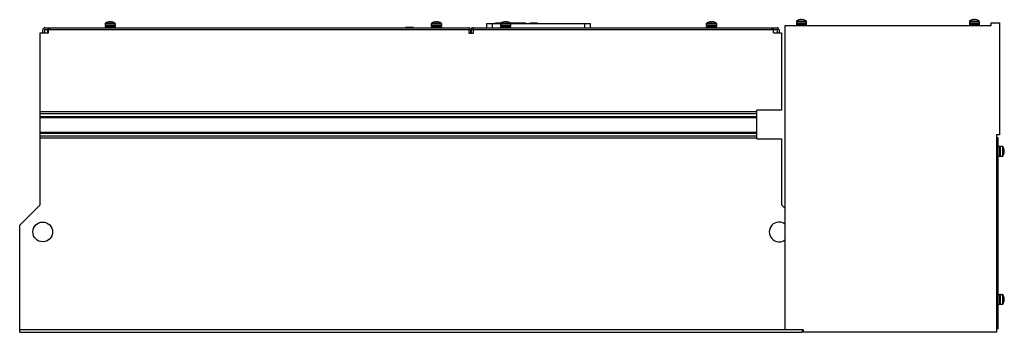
# Model space of a CAD drawing. Header units: millimetres. Extents: x 171 to 1366, y 879 to 1258.
import ezdxf

# ---------------------------------------------------------------- set-up
doc = ezdxf.new("R2010")
doc.units = ezdxf.units.MM
doc.header["$LTSCALE"] = 139.303633
doc.layers.get('0').update_dxf_attribs({"linetype": 'CONTINUOUS'})

msp = doc.modelspace()

# ---------------------------------------------------------------- linework, layer by layer
at = {"color": 7, "linetype": 'Continuous'}
for p, q in [((277.8, 1255.6), (277.8, 1255.6)), ((280.2, 1256), (279.6, 1256)), ((280.2, 1256), (280.2, 1255.6)), ((281.6, 1255.6), (281.6, 1256)), ((282.2, 1256), (281.6, 1256)), ((284, 1255.6), (284, 1255.6)), ((673.8, 1255.6), (673.8, 1255.6)), ((676.2, 1256), (675.6, 1256)), ((676.2, 1256), (676.2, 1255.6)), ((677.6, 1255.6), (677.6, 1256)), ((678.2, 1256), (677.6, 1256)), ((680, 1255.6), (680, 1255.6)), ((757.8, 1255.6), (757.8, 1255.6)), ((760.2, 1256), (759.6, 1256)), ((760.2, 1256), (760.2, 1255.6)), ((761.6, 1255.6), (761.6, 1256)), ((762.2, 1256), (761.6, 1256)), ((764, 1255.6), (764, 1255.6)), ((1007.8, 1255.6), (1007.8, 1255.6)), ((1010.2, 1256), (1009.6, 1256)), ((1010.2, 1256), (1010.2, 1255.6)), ((1012.2, 1256), (1011.6, 1256)), ((1011.6, 1255.6), (1011.6, 1256)), ((1014, 1255.6), (1014, 1255.6)), ((1113.9, 1256.3), (1125.9, 1256.3)), ((1113.9, 1256.3), (1113.9, 1254)), ((1114.1, 1256.7), (1125.7, 1256.7)), ((1116.8, 1258.1), (1116.8, 1258.1)), ((1119.2, 1258.5), (1118.6, 1258.5)), ((1119.2, 1258.5), (1119.2, 1258.1)), ((1121.2, 1258.5), (1120.6, 1258.5)), ((1120.6, 1258.1), (1120.6, 1258.5)), ((1123, 1258.1), (1123, 1258.1)), ((1125.9, 1256.3), (1125.9, 1254)), ((1323.9, 1256.3), (1335.9, 1256.3)), ((1323.9, 1256.3), (1323.9, 1254)), ((1324.1, 1256.7), (1335.7, 1256.7)), ((1326.8, 1258.1), (1326.8, 1258.1)), ((1329.2, 1258.5), (1328.6, 1258.5)), ((1329.2, 1258.5), (1329.2, 1258.1)), ((1331.2, 1258.5), (1330.6, 1258.5)), ((1330.6, 1258.1), (1330.6, 1258.5)), ((1333, 1258.1), (1333, 1258.1)), ((1335.9, 1256.3), (1335.9, 1254)), ((198.9, 1242.6), (198.9, 1246.1)), ((200.9, 1246.1), (200.9, 1242.6)), ((201.4, 1248.6), (715.9, 1248.6)), ((201.4, 1246.6), (1090.4, 1246.6)), ((204.9, 1242.6), (204.9, 1245.6)), ((205.9, 1245.6), (204.9, 1245.6)), ((205.9, 1242.6), (205.9, 1248.6)), ((207.9, 1246.6), (207.9, 1248.6)), ((274.9, 1251.5), (274.9, 1253.8)), ((274.9, 1253.8), (286.9, 1253.8)), ((286.9, 1251.5), (274.9, 1251.5)), ((274.9, 1248.6), (274.9, 1250.2)), ((274.9, 1250.2), (286.9, 1250.2)), ((275, 1251.5), (275, 1250.2)), ((275.1, 1254.2), (286.7, 1254.2)), ((286.8, 1250.2), (286.8, 1251.5)), ((286.9, 1253.8), (286.9, 1251.5)), ((286.9, 1250.2), (286.9, 1248.6)), ((639.2, 1249.1), (639.2, 1248.6)), ((649.2, 1249.1), (639.2, 1249.1)), ((648.7, 1249.1), (648.7, 1248.6)), ((649.2, 1249.1), (649.2, 1248.6)), ((670.9, 1251.5), (670.9, 1253.8)), ((670.9, 1253.8), (682.9, 1253.8)), ((682.9, 1251.5), (670.9, 1251.5)), ((670.9, 1248.6), (670.9, 1250.2)), ((670.9, 1250.2), (682.9, 1250.2)), ((671, 1251.5), (671, 1250.2)), ((671.1, 1254.2), (682.7, 1254.2)), ((682.8, 1250.2), (682.8, 1251.5)), ((682.9, 1253.8), (682.9, 1251.5)), ((682.9, 1250.2), (682.9, 1248.6)), ((716.4, 1241.6), (716.4, 1246.1)), ((718.4, 1246.1), (718.4, 1241.6)), ((719.4, 1248.6), (719.4, 1246.8)), ((719.4, 1248.6), (721.6, 1248.6)), ((719.4, 1241.6), (719.4, 1246.1)), ((721.4, 1246.1), (721.4, 1241.6)), ((721.9, 1248.6), (1090.4, 1248.6)), ((737.8, 1253.9), (737.8, 1248.6)), ((737.8, 1253.9), (754.9, 1253.9)), ((744.8, 1248.6), (744.8, 1253.9)), ((755.4, 1254.4), (749.1, 1254.4)), ((754.9, 1251.5), (754.9, 1253.8)), ((754.9, 1253.8), (766.9, 1253.8)), ((766.9, 1251.5), (754.9, 1251.5)), ((754.9, 1248.6), (754.9, 1250.2)), ((754.9, 1250.2), (766.9, 1250.2)), ((755, 1251.5), (755, 1250.2)), ((755.1, 1254.2), (766.7, 1254.2)), ((783.9, 1254.4), (766.4, 1254.4)), ((766.8, 1250.2), (766.8, 1251.5)), ((766.9, 1253.9), (863.8, 1253.9)), ((766.9, 1253.8), (766.9, 1251.5)), ((766.9, 1250.2), (766.9, 1248.6)), ((769.9, 1253.9), (769.9, 1254.4)), ((783.9, 1253.9), (783.9, 1254.4)), ((797.9, 1254.4), (791.1, 1254.4)), ((797.9, 1253.9), (797.9, 1254.4)), ((856.8, 1253.9), (856.8, 1248.6)), ((863.8, 1248.6), (863.8, 1253.9)), ((1004.9, 1253.8), (1016.9, 1253.8)), ((1004.9, 1251.5), (1004.9, 1253.8)), ((1016.9, 1251.5), (1004.9, 1251.5)), ((1004.9, 1250.2), (1016.9, 1250.2)), ((1004.9, 1248.6), (1004.9, 1250.2)), ((1005, 1251.5), (1005, 1250.2)), ((1005.1, 1254.2), (1016.7, 1254.2)), ((1016.8, 1250.2), (1016.8, 1251.5)), ((1016.9, 1253.8), (1016.9, 1251.5)), ((1016.9, 1250.2), (1016.9, 1248.6)), ((1083.9, 1248.6), (1083.9, 1246.6)), ((1085.9, 1242.6), (1085.9, 1248.6)), ((1090.9, 1242.6), (1090.9, 1246.1)), ((1092.9, 1246.1), (1092.9, 1242.6)), ((1350.3, 1251.1), (1099.9, 1251.1)), ((1099.9, 1251.1), (1099.9, 881.6)), ((1125.9, 1254), (1113.9, 1254)), ((1113.9, 1252.7), (1125.9, 1252.7)), ((1113.9, 1252.7), (1113.9, 1251.1)), ((1114, 1254), (1114, 1252.7)), ((1119.6, 1252.7), (1119.6, 1254)), ((1119.6, 1253.7), (1120.2, 1253.7)), ((1120.2, 1254), (1120.2, 1252.7)), ((1125.8, 1254), (1125.8, 1252.7)), ((1125.9, 1252.7), (1125.9, 1251.1)), ((1335.9, 1254), (1323.9, 1254)), ((1323.9, 1252.7), (1335.9, 1252.7)), ((1323.9, 1252.7), (1323.9, 1251.1)), ((1324, 1254), (1324, 1252.7)), ((1329.6, 1252.7), (1329.6, 1254)), ((1329.6, 1253.7), (1330.2, 1253.7)), ((1330.2, 1254), (1330.2, 1252.7)), ((1335.8, 1254), (1335.8, 1252.7)), ((1335.9, 1252.7), (1335.9, 1251.1)), ((1350.3, 1254.6), (1360.4, 1254.6)), ((1350.3, 1251.1), (1350.3, 1254.6)), ((1360.4, 1254.6), (1360.4, 1118.5)), ((195.9, 1033.6), (195.9, 1242.6)), ((195.9, 1242.6), (205.9, 1242.6)), ((718.4, 1241.6), (716.4, 1241.6)), ((721.4, 1241.6), (719.4, 1241.6)), ((1085.9, 1242.6), (1095.9, 1242.6)), ((1095.9, 1242.6), (1095.9, 1148.6)), ((1095.9, 1148.6), (1065.9, 1148.6)), ((1065.9, 1113.6), (1065.9, 1148.6)), ((1065.9, 1146.5), (195.9, 1146.5)), ((195.9, 1144.4), (1065.9, 1144.4)), ((1065.9, 1140.5), (195.9, 1140.5)), ((195.9, 1139.8), (1065.9, 1139.8)), ((1065.9, 1121.3), (195.9, 1121.3)), ((195.9, 1120.6), (1065.9, 1120.6)), ((1065.9, 1116.8), (195.9, 1116.8)), ((195.9, 1114.7), (1065.9, 1114.7)), ((1065.9, 1113.6), (1095.9, 1113.6)), ((1095.9, 1113.6), (1095.9, 1033.6)), ((1360.4, 1118.5), (1356.9, 1118.5)), ((1356.9, 1118.5), (1356.9, 878.6)), ((1358.9, 1114.9), (1356.9, 1114.9)), ((1358.9, 882.7), (1358.9, 1114.9)), ((1358.9, 1104.6), (1360.5, 1104.6)), ((1360.5, 1104.6), (1360.5, 1092.6)), ((1361.8, 1104.5), (1360.5, 1104.5)), ((1361.8, 1104.6), (1364.1, 1104.6)), ((1361.8, 1092.6), (1361.8, 1104.6)), ((1364.1, 1104.6), (1364.1, 1092.6)), ((1364.6, 1104.4), (1364.6, 1092.8)), ((1365.9, 1101.7), (1365.9, 1101.7)), ((1366.3, 1099.3), (1366.3, 1099.9)), ((1358.9, 1092.6), (1360.5, 1092.6)), ((1360.5, 1092.7), (1361.8, 1092.7)), ((1361.8, 1092.6), (1364.1, 1092.6)), ((1366.3, 1099.3), (1365.9, 1099.3)), ((1365.9, 1097.9), (1366.3, 1097.9)), ((1365.9, 1095.5), (1365.9, 1095.5)), ((1366.3, 1097.2), (1366.3, 1097.9)), ((195.9, 1033.6), (170.9, 1008.6)), ((1099.9, 1029.6), (1095.9, 1033.6)), ((170.9, 878.6), (170.9, 1008.6)), ((1358.9, 924.6), (1360.5, 924.6)), ((1360.5, 924.6), (1360.5, 912.6)), ((1361.8, 924.5), (1360.5, 924.5)), ((1361.8, 924.6), (1364.1, 924.6)), ((1361.8, 912.6), (1361.8, 924.6)), ((1364.1, 924.6), (1364.1, 912.6)), ((1364.6, 924.4), (1364.6, 912.8)), ((1365.9, 921.7), (1365.9, 921.7)), ((1358.9, 912.6), (1360.5, 912.6)), ((1360.5, 912.7), (1361.8, 912.7)), ((1361.8, 912.6), (1364.1, 912.6)), ((1366.3, 919.3), (1365.9, 919.3)), ((1365.9, 917.9), (1366.3, 917.9)), ((1365.9, 915.5), (1365.9, 915.5)), ((1366.3, 919.3), (1366.3, 919.9)), ((1366.3, 917.2), (1366.3, 917.9)), ((1121.9, 881.6), (170.9, 881.6)), ((170.9, 878.6), (1120.9, 878.6)), ((1120.9, 881.6), (1120.9, 878.6)), ((1121.9, 881.6), (1121.9, 878.6)), ((1356.9, 878.6), (1121.9, 878.6)), ((1358.9, 882.7), (1356.9, 882.7))]:
    msp.add_line(p, q, dxfattribs=at)
msp.add_circle((198.9, 1000.6), 12, dxfattribs=at)
for centre, radius, start, end in [((280.9, 1246.1), 10, 108.0819, 125.2515), ((280.9, 1246.1), 9.97, 97.7064, 108.0605), ((280.9, 1244.5), 11.1, 86.3163, 93.6837), ((280.9, 1246.1), 9.97, 71.9395, 82.2936), ((280.9, 1246.1), 10, 54.7485, 71.9181), ((676.9, 1246.1), 10, 108.0819, 125.2515), ((676.9, 1246.1), 9.97, 97.7064, 108.0605), ((676.9, 1244.5), 11.1, 86.3163, 93.6837), ((676.9, 1246.1), 9.97, 71.9395, 82.2936), ((676.9, 1246.1), 10, 54.7485, 71.9181), ((760.9, 1246.1), 10, 108.0819, 125.2515), ((760.9, 1246.1), 9.97, 97.7064, 108.0605), ((760.9, 1244.5), 11.1, 86.3163, 93.6837), ((760.9, 1246.1), 9.97, 71.9395, 82.2936), ((760.9, 1246.1), 10, 54.7485, 71.9181), ((1010.9, 1246.1), 10, 108.0819, 125.2515), ((1010.9, 1246.1), 9.97, 97.7064, 108.0605), ((1010.9, 1244.5), 11.1, 86.3163, 93.6837), ((1010.9, 1246.1), 9.97, 71.9395, 82.2936), ((1010.9, 1246.1), 10, 54.7485, 71.9181), ((1114.4, 1256.3), 0.54, 125.2515, 180), ((1119.9, 1248.6), 10, 108.0819, 125.2515), ((1119.9, 1248.6), 9.97, 97.7067, 108.0605), ((1119.9, 1247), 11.1, 86.3191, 93.6809), ((1119.9, 1248.6), 9.97, 71.9395, 82.2936), ((1119.9, 1248.6), 10, 54.7485, 71.9181), ((1125.4, 1256.3), 0.54, 0, 54.7485), ((1324.4, 1256.3), 0.54, 125.2515, 180), ((1329.9, 1248.6), 10, 108.0819, 125.2515), ((1329.9, 1248.6), 9.97, 97.7067, 108.0605), ((1329.9, 1247), 11.1, 86.3191, 93.6809), ((1329.9, 1248.6), 9.97, 71.9395, 82.2936), ((1329.9, 1248.6), 10, 54.7485, 71.9181), ((1335.4, 1256.3), 0.54, 0, 54.7485), ((201.4, 1246.1), 2.5, 90, 180), ((201.4, 1246.1), 0.5, 90, 180), ((275.4, 1253.8), 0.54, 125.2515, 180), ((286.4, 1253.8), 0.54, 0, 54.7485), ((671.4, 1253.8), 0.54, 125.2515, 180), ((682.4, 1253.8), 0.54, 0, 54.7485), ((715.9, 1246.1), 2.5, 0, 90), ((715.9, 1246.1), 0.5, 0, 90), ((721.9, 1246.1), 2.5, 90, 180), ((721.9, 1246.1), 0.5, 90, 180), ((755.4, 1253.8), 0.54, 125.2515, 180), ((766.4, 1253.8), 0.54, 0, 54.7485), ((1005.4, 1253.8), 0.54, 125.2515, 180), ((1016.4, 1253.8), 0.54, 0, 54.7485), ((1090.4, 1246.1), 2.5, 0, 90), ((1090.4, 1246.1), 0.5, 0, 90), ((1364.1, 1104), 0.54, 35.2515, 90), ((1356.4, 1098.6), 10, 18.0819, 35.2515), ((1356.4, 1098.6), 9.97, 7.7067, 18.0605), ((1364.1, 1093.1), 0.54, 270, 324.7485), ((1356.4, 1098.6), 10, 324.7485, 341.9181), ((1354.9, 1098.6), 11.1, 356.3163, 3.6837), ((1356.4, 1098.6), 9.97, 341.9395, 352.2936), ((1092.9, 1000.6), 12, 52.3519, 307.7049), ((1364.1, 924), 0.54, 35.2515, 90), ((1356.4, 918.6), 10, 18.0819, 35.2515), ((1356.4, 918.6), 9.97, 7.7067, 18.0605), ((1364.1, 913.1), 0.54, 270, 324.7485), ((1356.4, 918.6), 10, 324.7485, 341.9181), ((1354.9, 918.6), 11.1, 356.3163, 3.6837), ((1356.4, 918.6), 9.97, 341.9395, 352.2936)]:
    msp.add_arc(centre, radius, start, end, dxfattribs=at)
for points, knots in [([(747.5, 1253.9), (747.5, 1253.9), (747.6, 1254), (747.8, 1254.1), (748.2, 1254.2), (748.7, 1254.4), (749, 1254.4), (749.1, 1254.4)], [0, 0, 0, 0, 0.25, 0.375, 0.5, 0.75, 1, 1, 1, 1]), ([(749.1, 1253.9), (749.1, 1254), (749.1, 1254.1), (749.1, 1254.2), (749.1, 1254.3), (749.1, 1254.3), (749.1, 1254.4), (749.1, 1254.4), (749.1, 1254.4)], [0, 0, 0, 0, 0.491715, 0.756561, 0.853063, 0.928116, 0.979515, 1, 1, 1, 1]), ([(771.5, 1253.9), (771.5, 1253.9), (771.5, 1254), (771.2, 1254.1), (770.9, 1254.2), (770.4, 1254.4), (770, 1254.4), (769.9, 1254.4)], [0, 0, 0, 0, 0.25, 0.375, 0.5, 0.75, 1, 1, 1, 1]), ([(775.5, 1253.9), (775.5, 1253.9), (775.6, 1254), (775.8, 1254.1), (776.2, 1254.2), (776.7, 1254.4), (777, 1254.4), (777.1, 1254.4)], [0, 0, 0, 0, 0.25, 0.375, 0.5, 0.75, 1, 1, 1, 1]), ([(777.1, 1253.9), (777.1, 1254), (777.1, 1254.1), (777.1, 1254.2), (777.1, 1254.3), (777.1, 1254.3), (777.1, 1254.4), (777.1, 1254.4), (777.1, 1254.4)], [0, 0, 0, 0, 0.491715, 0.756561, 0.853063, 0.928116, 0.979515, 1, 1, 1, 1]), ([(785.5, 1253.9), (785.5, 1253.9), (785.5, 1254), (785.2, 1254.1), (784.9, 1254.2), (784.4, 1254.4), (784, 1254.4), (783.9, 1254.4)], [0, 0, 0, 0, 0.25, 0.375, 0.5, 0.75, 1, 1, 1, 1]), ([(789.5, 1253.9), (789.5, 1253.9), (789.6, 1254), (789.8, 1254.1), (790.2, 1254.2), (790.7, 1254.4), (791, 1254.4), (791.1, 1254.4)], [0, 0, 0, 0, 0.25, 0.375, 0.5, 0.75, 1, 1, 1, 1]), ([(791.1, 1253.9), (791.1, 1254), (791.1, 1254.1), (791.1, 1254.2), (791.1, 1254.3), (791.1, 1254.3), (791.1, 1254.4), (791.1, 1254.4), (791.1, 1254.4)], [0, 0, 0, 0, 0.491715, 0.756561, 0.853063, 0.928116, 0.979515, 1, 1, 1, 1]), ([(799.5, 1253.9), (799.5, 1253.9), (799.5, 1254), (799.2, 1254.1), (798.9, 1254.2), (798.4, 1254.4), (798, 1254.4), (797.9, 1254.4)], [0, 0, 0, 0, 0.25, 0.375, 0.5, 0.75, 1, 1, 1, 1])]:
    msp.add_open_spline(points, degree=3, knots=knots, dxfattribs=at)

doc.saveas('drawing.dxf')
